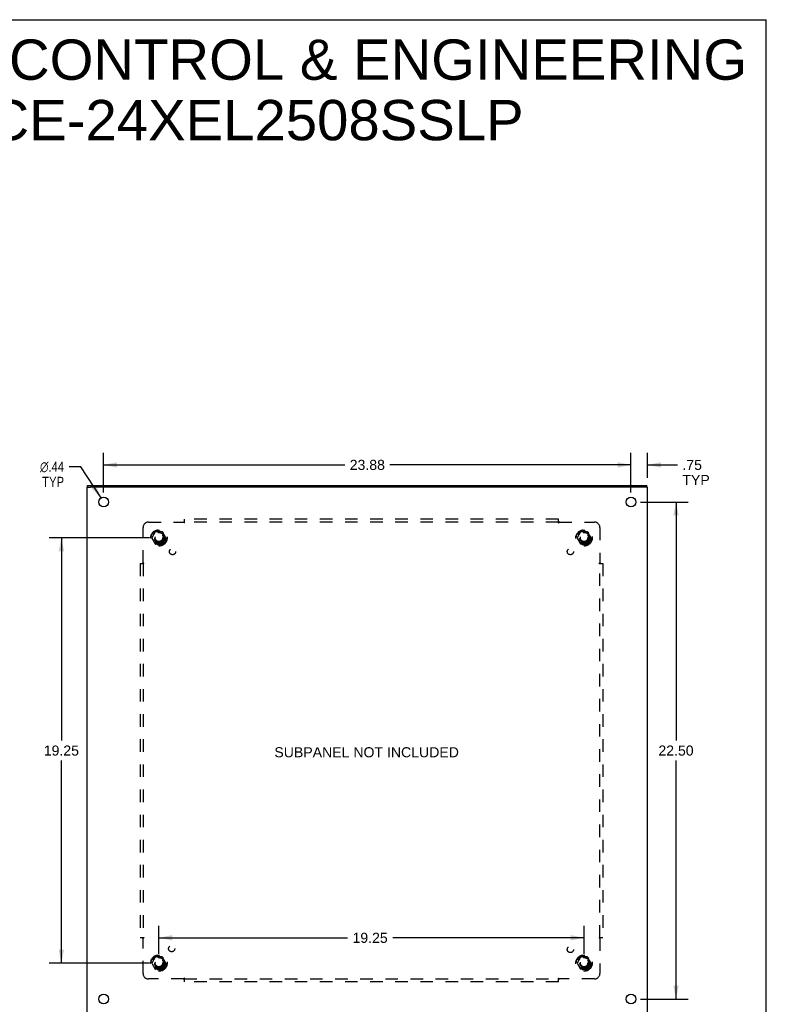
# Model space of a CAD drawing. Header units: inches. Extents: x 0 to 103, y 0 to 67.
# Tile 16 of 16: x 70 to 103, y 22 to 67. Entities that reach past the tile are written whole.
import ezdxf

# ---------------------------------------------------------------- set-up
doc = ezdxf.new("R2010")
doc.units = ezdxf.units.IN
doc.header["$LTSCALE"] = 5.686187
doc.header["$MEASUREMENT"] = 0
doc.linetypes.add('HIDDEN', pattern=[0.2, 0.1, -0.1])
doc.layers.get('0').update_dxf_attribs({"linetype": 'CONTINUOUS'})
for name, color, linetype in [('DEFAULT_2', 8, 'HIDDEN'), ('DIMENSIONS', 7, 'CONTINUOUS'), ('SUBPANEL', 7, 'CONTINUOUS')]:
    doc.layers.add(name, color=color, linetype=linetype)
doc.styles.get("Standard").update_dxf_attribs({"font": 'arial.ttf'})
doc.styles.add('TEXTSTYLE_1', font='gdt', dxfattribs={"width": 0.8})
doc.dimstyles.new('DIMSTYLE_1', dxfattribs={"dimtxt": 0.456111, "dimasz": 0.608148, "dimexe": 0.09, "dimexo": 0.07, "dimgap": 0.0375, "dimtad": 0, "dimtih": 1, "dimtoh": 1, "dimzin": 4, "dimdsep": 46, "dimtxsty": 'Standard', "dimblk": '_FILLED', "dimblk1": '_FILLED', "dimblk2": '_FILLED', "dimcen": 0.09, "dimadec": 3, "dimazin": 1, "dimtfac": 1, "dimtdec": 3, "dimtofl": 0, "dimtmove": 0, "dimatfit": 3, "dimldrblk": '_FILLED', "dimfxl": 0, "dimtolj": 1, "dimtzin": 4, "dimarcsym": 0})
doc.dimstyles.new('DIMSTYLE_2', dxfattribs={"dimtxt": 0.456111, "dimasz": 0.608148, "dimexe": 0.09, "dimexo": 0.07, "dimgap": 0.09, "dimtad": 0, "dimtih": 1, "dimtoh": 1, "dimzin": 4, "dimdsep": 46, "dimtxsty": 'Standard', "dimblk": '_FILLED', "dimblk1": '_FILLED', "dimblk2": '_FILLED', "dimcen": 0.09, "dimadec": 3, "dimazin": 1, "dimtfac": 1, "dimtdec": 3, "dimtofl": 0, "dimtmove": 0, "dimatfit": 1, "dimldrblk": '_FILLED', "dimfxl": 0, "dimtolj": 1, "dimtzin": 4, "dimarcsym": 0})

# ---------------------------------------------------------------- blocks, each defined once
blk = doc.blocks.new('_FILLED')
at = {"color": 0, "linetype": 'ByBlock'}
blk.add_solid([(0, 0), (-1, 0.2), (-1, -0.2)], dxfattribs=at)
blk = doc.blocks.new('*D2')
at = {"layer": 'DIMENSIONS', "color": 2, "linetype": 'Continuous'}
for p, q in [((73.383, 45.484), (73.383, 47.289)), ((97.258, 45.484), (97.258, 47.289)), ((73.383, 46.741), (84.296, 46.741)), ((97.258, 46.741), (86.346, 46.741))]:
    blk.add_line(p, q, dxfattribs=at)
at = {"layer": 'DIMENSIONS', "color": 2, "linetype": 'Continuous', "xscale": 0.6081483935, "yscale": 0.6081483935, "zscale": 0.6081483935, "rotation": 180}
blk.add_blockref('_FILLED', (73.383, 46.741), dxfattribs=at)
at = {"layer": 'DIMENSIONS', "color": 2, "linetype": 'Continuous', "xscale": 0.6081483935, "yscale": 0.6081483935, "zscale": 0.6081483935}
blk.add_blockref('_FILLED', (97.258, 46.741), dxfattribs=at)
at = {"layer": 'DIMENSIONS', "color": 2, "linetype": 'Continuous', "insert": (85.321, 46.969), "char_height": 0.4561, "width": 1.59385, "attachment_point": 2, "line_spacing_factor": 0.9}
blk.add_mtext('23.88', dxfattribs=at)
blk = doc.blocks.new('*D3')
at = {"layer": 'DIMENSIONS', "color": 2, "linetype": 'Continuous'}
for p, q in [((97.684, 45.058), (99.844, 45.058)), ((99.297, 45.058), (99.297, 34.264)), ((99.297, 22.558), (99.297, 33.352)), ((97.684, 22.558), (99.844, 22.558))]:
    blk.add_line(p, q, dxfattribs=at)
at = {"layer": 'DIMENSIONS', "color": 2, "linetype": 'Continuous', "xscale": 0.6081483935, "yscale": 0.6081483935, "zscale": 0.6081483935}
for p, rotation in [((99.297, 45.058), 90), ((99.297, 22.558), 270)]:
    blk.add_blockref('_FILLED', p, dxfattribs=dict(at, rotation=rotation))
at = {"layer": 'DIMENSIONS', "color": 2, "linetype": 'Continuous', "insert": (99.297, 34.036), "char_height": 0.4561, "width": 1.59385, "attachment_point": 2, "line_spacing_factor": 0.9}
blk.add_mtext('22.50', dxfattribs=at)
blk = doc.blocks.new('*D9')
at = {"layer": 'DIMENSIONS', "color": 2, "linetype": 'Continuous'}
for p, q in [((99.297, 22.558), (99.297, 23.775)), ((97.684, 22.558), (99.844, 22.558)), ((98.419, 21.808), (99.844, 21.808)), ((99.297, 21.808), (99.297, 20.374)), ((99.297, 20.374), (98.765, 20.374))]:
    blk.add_line(p, q, dxfattribs=at)
at = {"layer": 'DIMENSIONS', "color": 2, "linetype": 'Continuous', "xscale": 0.6081483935, "yscale": 0.6081483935, "zscale": 0.6081483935}
for p, rotation in [((99.297, 22.558), 270), ((99.297, 21.808), 90)]:
    blk.add_blockref('_FILLED', p, dxfattribs=dict(at, rotation=rotation))
at = {"layer": 'DIMENSIONS', "color": 2, "linetype": 'Continuous', "insert": (98.537, 20.602), "char_height": 0.4561, "width": 1.23608, "attachment_point": 3, "line_spacing_factor": 0.9}
blk.add_mtext('.75\\PTYP', dxfattribs=at)
blk = doc.blocks.new('*D11')
at = {"layer": 'DIMENSIONS', "color": 2, "linetype": 'Continuous'}
for p, q in [((97.258, 45.484), (97.258, 47.289)), ((98.008, 46.158), (98.008, 47.289)), ((97.258, 46.741), (96.042, 46.741)), ((98.008, 46.741), (99.357, 46.741))]:
    blk.add_line(p, q, dxfattribs=at)
at = {"layer": 'DIMENSIONS', "color": 2, "linetype": 'Continuous', "xscale": 0.6081483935, "yscale": 0.6081483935, "zscale": 0.6081483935}
blk.add_blockref('_FILLED', (97.258, 46.741), dxfattribs=at)
at = {"layer": 'DIMENSIONS', "color": 2, "linetype": 'Continuous', "xscale": 0.6081483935, "yscale": 0.6081483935, "zscale": 0.6081483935, "rotation": 180}
blk.add_blockref('_FILLED', (98.008, 46.741), dxfattribs=at)
at = {"layer": 'DIMENSIONS', "color": 2, "linetype": 'Continuous', "insert": (99.585, 46.969), "char_height": 0.4561, "width": 1.23608, "attachment_point": 1, "line_spacing_factor": 0.9}
blk.add_mtext('.75\\PTYP', dxfattribs=at)
blk = doc.blocks.new('*D12')
at = {"layer": 'DIMENSIONS', "color": 2, "linetype": 'Continuous'}
for p, q in [((72.352, 46.658), (71.82, 46.658)), ((73.265, 45.242), (72.352, 46.658))]:
    blk.add_line(p, q, dxfattribs=at)
at = {"layer": 'DIMENSIONS', "color": 2, "linetype": 'Continuous', "xscale": 0.6081483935, "yscale": 0.6081483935, "zscale": 0.6081483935, "rotation": 302.8033224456}
blk.add_blockref('_FILLED', (73.265, 45.242), dxfattribs=at)
at = {"layer": 'DIMENSIONS', "color": 2, "linetype": 'Continuous', "insert": (71.592, 46.886), "char_height": 0.45611, "width": 1.49324, "attachment_point": 3, "line_spacing_factor": 0.9, "style": 'TEXTSTYLE_1'}
blk.add_mtext('{\\fgdt;n}\\fArial;.44\\PTYP', dxfattribs=at)
blk = doc.blocks.new('*D13')
at = {"layer": 'DIMENSIONS', "color": 2, "linetype": 'Continuous'}
for p, q in [((75.458, 43.433), (70.922, 43.433)), ((71.469, 43.433), (71.469, 34.264)), ((71.469, 24.183), (71.469, 33.352)), ((75.458, 24.183), (70.922, 24.183))]:
    blk.add_line(p, q, dxfattribs=at)
at = {"layer": 'DIMENSIONS', "color": 2, "linetype": 'Continuous', "xscale": 0.6081483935, "yscale": 0.6081483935, "zscale": 0.6081483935}
for p, rotation in [((71.469, 43.433), 90), ((71.469, 24.183), 270)]:
    blk.add_blockref('_FILLED', p, dxfattribs=dict(at, rotation=rotation))
at = {"layer": 'DIMENSIONS', "color": 2, "linetype": 'Continuous', "insert": (71.469, 34.036), "char_height": 0.4561, "width": 1.59385, "attachment_point": 2, "line_spacing_factor": 0.9}
blk.add_mtext('19.25', dxfattribs=at)
blk = doc.blocks.new('*D14')
at = {"layer": 'DIMENSIONS', "color": 2, "linetype": 'Continuous'}
for p, q in [((75.883, 24.609), (75.883, 25.877)), ((95.133, 24.609), (95.133, 25.877)), ((75.883, 25.33), (84.423, 25.33)), ((95.133, 25.33), (86.473, 25.33))]:
    blk.add_line(p, q, dxfattribs=at)
at = {"layer": 'DIMENSIONS', "color": 2, "linetype": 'Continuous', "xscale": 0.6081483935, "yscale": 0.6081483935, "zscale": 0.6081483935, "rotation": 180}
blk.add_blockref('_FILLED', (75.883, 25.33), dxfattribs=at)
at = {"layer": 'DIMENSIONS', "color": 2, "linetype": 'Continuous', "xscale": 0.6081483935, "yscale": 0.6081483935, "zscale": 0.6081483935}
blk.add_blockref('_FILLED', (95.133, 25.33), dxfattribs=at)
at = {"layer": 'DIMENSIONS', "color": 2, "linetype": 'Continuous', "insert": (85.448, 25.558), "char_height": 0.4561, "width": 1.59385, "attachment_point": 2, "line_spacing_factor": 0.9}
blk.add_mtext('19.25', dxfattribs=at)

msp = doc.modelspace()

# ---------------------------------------------------------------- linework, layer by layer
at = {"color": 7, "linetype": 'Continuous'}
for p, q in [((0, 66.896), (103.385, 66.896)), ((103.385, 0), (103.385, 66.896)), ((72.633, 45.733), (72.783, 45.733)), ((72.658, 45.733), (72.658, 45.808)), ((98.008, 45.733), (97.858, 45.733)), ((97.983, 45.733), (97.983, 45.808))]:
    msp.add_line(p, q, dxfattribs=at)
at = {"color": 3, "linetype": 'Continuous'}
for p, q in [((72.633, 21.883), (72.633, 45.733)), ((72.658, 45.808), (97.983, 45.808)), ((97.853, 45.733), (72.788, 45.733)), ((98.008, 21.883), (98.008, 45.733))]:
    msp.add_line(p, q, dxfattribs=at)
for centre in [(73.383, 45.058), (97.258, 45.058), (73.383, 22.558), (97.258, 22.558)]:
    msp.add_circle(centre, 0.219, dxfattribs=at)
at = {"layer": 'DEFAULT_2', "color": 8, "linetype": 'HIDDEN'}
for p, q in [((75.72, 43.706), (75.566, 43.438)), ((76.038, 43.711), (75.729, 43.711)), ((76.201, 43.438), (76.047, 43.706)), ((94.97, 43.706), (94.816, 43.438)), ((95.288, 43.711), (94.979, 43.711)), ((95.451, 43.438), (95.297, 43.706)), ((75.566, 43.428), (75.72, 43.161)), ((76.047, 43.161), (76.201, 43.428)), ((94.816, 43.428), (94.97, 43.161)), ((95.297, 43.161), (95.451, 43.428)), ((76.038, 43.156), (75.729, 43.156)), ((95.288, 43.156), (94.979, 43.156)), ((75.72, 24.456), (75.566, 24.188)), ((75.566, 24.178), (75.72, 23.911)), ((76.038, 24.461), (75.729, 24.461)), ((76.201, 24.188), (76.047, 24.456)), ((76.047, 23.911), (76.201, 24.178)), ((94.97, 24.456), (94.816, 24.188)), ((94.816, 24.178), (94.97, 23.911)), ((95.288, 24.461), (94.979, 24.461)), ((95.451, 24.188), (95.297, 24.456)), ((95.297, 23.911), (95.451, 24.178)), ((76.038, 23.906), (75.729, 23.906)), ((95.288, 23.906), (94.979, 23.906))]:
    msp.add_line(p, q, dxfattribs=at)
for centre, radius in [((75.883, 43.433), 0.372), ((75.883, 43.433), 0.356), ((75.883, 43.433), 0.312), ((95.133, 43.433), 0.372), ((95.133, 43.433), 0.356), ((95.133, 43.433), 0.312), ((75.883, 43.433), 0.204), ((75.883, 43.433), 0.188), ((75.883, 43.433), 0.183), ((75.883, 43.433), 0.165), ((95.133, 43.433), 0.204), ((95.133, 43.433), 0.188), ((95.133, 43.433), 0.183), ((95.133, 43.433), 0.165), ((75.883, 24.183), 0.372), ((75.883, 24.183), 0.356), ((95.133, 24.183), 0.372), ((95.133, 24.183), 0.356), ((75.883, 24.183), 0.312), ((75.883, 24.183), 0.204), ((75.883, 24.183), 0.188), ((75.883, 24.183), 0.183), ((75.883, 24.183), 0.165), ((95.133, 24.183), 0.312), ((95.133, 24.183), 0.204), ((95.133, 24.183), 0.188), ((95.133, 24.183), 0.183), ((95.133, 24.183), 0.165)]:
    msp.add_circle(centre, radius, dxfattribs=at)
for centre, start, end in [((75.729, 43.701), 90.0124, 149.9892), ((76.038, 43.701), 30.012, 89.9887), ((94.979, 43.701), 90.0124, 149.9892), ((95.288, 43.701), 30.012, 89.9887), ((75.575, 43.433), 150.0127, 209.9883), ((76.192, 43.433), 330.0127, 29.9883), ((94.825, 43.433), 150.0127, 209.9883), ((95.442, 43.433), 330.0127, 29.9883), ((75.729, 43.166), 210.012, 269.9887), ((76.038, 43.166), 270.0124, 329.9892), ((94.979, 43.166), 210.012, 269.9887), ((95.288, 43.166), 270.0124, 329.9892), ((75.575, 24.183), 150.0127, 209.9883), ((75.729, 24.451), 90.0124, 149.9892), ((76.038, 24.451), 30.012, 89.9887), ((76.192, 24.183), 330.0127, 29.9883), ((94.825, 24.183), 150.0127, 209.9883), ((94.979, 24.451), 90.0124, 149.9892), ((95.288, 24.451), 30.012, 89.9887), ((95.442, 24.183), 330.0127, 29.9883), ((75.729, 23.916), 210.012, 269.9887), ((76.038, 23.916), 270.0124, 329.9892), ((94.979, 23.916), 210.012, 269.9887), ((95.288, 23.916), 270.0124, 329.9892)]:
    msp.add_arc(centre, 0.01, start, end, dxfattribs=at)
at = {"layer": 'SUBPANEL', "color": 8, "linetype": 'HIDDEN'}
for p, q in [((75.415, 44.152), (77.004, 44.152)), ((77.017, 44.133), (77.014, 44.139)), ((77.04, 44.111), (77.04, 44.277)), ((93.977, 44.277), (77.04, 44.277)), ((93.977, 44.152), (77.04, 44.152)), ((93.977, 44.111), (93.977, 44.277)), ((94.01, 44.154), (94.013, 44.152)), ((94.013, 44.152), (95.602, 44.152)), ((75.165, 42.312), (75.165, 43.902)), ((95.852, 43.902), (95.852, 42.312)), ((75.04, 42.277), (75.04, 25.34)), ((75.04, 42.277), (75.206, 42.277)), ((75.162, 42.31), (75.165, 42.312)), ((75.165, 42.277), (75.165, 25.34)), ((95.811, 42.277), (95.977, 42.277)), ((95.833, 42.3), (95.839, 42.303)), ((95.852, 25.34), (95.852, 42.277)), ((95.977, 42.277), (95.977, 25.34)), ((75.04, 25.34), (75.206, 25.34)), ((75.165, 23.715), (75.165, 25.304)), ((75.184, 25.317), (75.178, 25.313)), ((95.811, 25.34), (95.977, 25.34)), ((95.855, 25.306), (95.852, 25.304)), ((95.852, 25.304), (95.852, 23.715)), ((77.004, 23.465), (75.415, 23.465)), ((77.007, 23.462), (77.004, 23.465)), ((77.04, 23.34), (77.04, 23.505)), ((77.04, 23.465), (93.977, 23.465)), ((93.977, 23.34), (77.04, 23.34)), ((93.977, 23.34), (93.977, 23.505)), ((94, 23.483), (94.003, 23.478)), ((95.602, 23.465), (94.013, 23.465))]:
    msp.add_line(p, q, dxfattribs=at)
for points in [[(77.015, 44.164), (77.014, 44.162), (77.012, 44.16), (77.011, 44.159), (77.009, 44.157), (77.008, 44.156), (77.007, 44.154), (77.004, 44.152)], [(77.014, 44.139), (77.012, 44.141), (77.011, 44.143), (77.01, 44.145), (77.009, 44.146), (77.008, 44.148), (77.006, 44.15), (77.005, 44.151), (77.004, 44.152)], [(77.023, 44.171), (77.019, 44.167), (77.015, 44.164)], [(77.04, 44.111), (77.038, 44.112), (77.037, 44.112), (77.036, 44.113), (77.034, 44.114), (77.033, 44.114), (77.032, 44.115), (77.031, 44.116), (77.03, 44.117), (77.028, 44.118), (77.027, 44.119), (77.026, 44.121), (77.025, 44.122), (77.024, 44.123), (77.023, 44.125), (77.021, 44.126), (77.02, 44.128), (77.019, 44.13), (77.018, 44.132), (77.017, 44.133)], [(77.04, 44.191), (77.038, 44.189), (77.037, 44.187), (77.036, 44.186), (77.035, 44.184), (77.033, 44.182), (77.032, 44.181), (77.031, 44.179), (77.029, 44.178), (77.028, 44.176), (77.027, 44.175), (77.025, 44.173), (77.024, 44.172), (77.023, 44.171)], [(93.977, 44.191), (93.978, 44.189), (93.98, 44.187), (93.981, 44.186), (93.982, 44.184), (93.984, 44.182), (93.985, 44.181), (93.986, 44.179), (93.988, 44.178), (93.989, 44.176), (93.99, 44.175), (93.992, 44.173), (93.993, 44.172), (93.994, 44.171), (94, 44.165)], [(93.977, 44.111), (93.979, 44.112), (93.98, 44.112), (93.981, 44.113), (93.983, 44.114), (93.984, 44.114), (93.985, 44.115), (93.986, 44.116), (93.987, 44.117), (93.989, 44.118), (93.99, 44.119), (93.991, 44.121), (93.992, 44.122), (93.993, 44.123), (93.994, 44.125), (93.996, 44.126), (93.997, 44.128), (93.998, 44.13), (93.999, 44.132), (94, 44.133), (94.002, 44.137)], [(94, 44.165), (94.001, 44.164), (94.003, 44.162), (94.005, 44.16), (94.006, 44.159), (94.008, 44.157), (94.009, 44.156), (94.01, 44.154)], [(94.002, 44.137), (94.003, 44.139), (94.005, 44.141), (94.006, 44.143), (94.007, 44.145), (94.008, 44.146), (94.009, 44.148), (94.01, 44.15), (94.012, 44.151), (94.013, 44.152)], [(75.126, 42.277), (75.128, 42.278), (75.13, 42.28), (75.131, 42.281), (75.133, 42.282), (75.135, 42.284), (75.136, 42.285), (75.138, 42.286), (75.139, 42.288), (75.141, 42.289), (75.142, 42.29), (75.143, 42.291), (75.145, 42.293), (75.146, 42.294), (75.152, 42.3)], [(75.152, 42.3), (75.153, 42.301), (75.155, 42.303), (75.156, 42.305), (75.158, 42.306), (75.16, 42.308), (75.161, 42.309), (75.162, 42.31)], [(75.18, 42.302), (75.178, 42.303), (75.176, 42.304), (75.174, 42.306), (75.172, 42.307), (75.17, 42.308), (75.169, 42.309), (75.167, 42.31), (75.166, 42.311), (75.165, 42.312)], [(75.206, 42.277), (75.205, 42.279), (75.205, 42.28), (75.204, 42.281), (75.203, 42.282), (75.203, 42.284), (75.202, 42.285), (75.201, 42.286), (75.2, 42.287), (75.199, 42.288), (75.198, 42.29), (75.196, 42.291), (75.195, 42.292), (75.194, 42.293), (75.192, 42.294), (75.19, 42.295), (75.189, 42.297), (75.187, 42.298), (75.185, 42.299), (75.184, 42.3), (75.18, 42.302)], [(95.811, 42.277), (95.812, 42.279), (95.812, 42.28), (95.813, 42.281), (95.814, 42.282), (95.814, 42.284), (95.815, 42.285), (95.816, 42.286), (95.817, 42.287), (95.818, 42.288), (95.819, 42.29), (95.821, 42.291), (95.822, 42.292), (95.823, 42.293), (95.825, 42.294), (95.826, 42.295), (95.828, 42.297), (95.83, 42.298), (95.832, 42.299), (95.833, 42.3)], [(95.839, 42.303), (95.841, 42.304), (95.843, 42.306), (95.845, 42.307), (95.847, 42.308), (95.848, 42.309), (95.85, 42.31), (95.851, 42.311), (95.852, 42.312)], [(95.864, 42.301), (95.862, 42.303), (95.861, 42.305), (95.859, 42.306), (95.857, 42.308), (95.856, 42.309), (95.855, 42.31), (95.852, 42.312)], [(95.871, 42.294), (95.867, 42.298), (95.864, 42.301)], [(95.891, 42.277), (95.889, 42.278), (95.887, 42.28), (95.886, 42.281), (95.884, 42.282), (95.882, 42.284), (95.881, 42.285), (95.879, 42.286), (95.878, 42.288), (95.876, 42.289), (95.875, 42.29), (95.874, 42.291), (95.872, 42.293), (95.871, 42.294)], [(75.126, 25.34), (75.128, 25.338), (75.13, 25.337), (75.131, 25.336), (75.133, 25.334), (75.135, 25.333), (75.136, 25.332), (75.138, 25.331), (75.139, 25.329), (75.141, 25.328), (75.142, 25.327), (75.143, 25.325), (75.145, 25.324), (75.146, 25.323)], [(75.146, 25.323), (75.15, 25.319), (75.153, 25.315)], [(75.153, 25.315), (75.155, 25.314), (75.156, 25.312), (75.158, 25.311), (75.16, 25.309), (75.161, 25.308), (75.162, 25.306), (75.165, 25.304)], [(75.178, 25.313), (75.176, 25.312), (75.174, 25.311), (75.172, 25.31), (75.17, 25.309), (75.169, 25.308), (75.167, 25.306), (75.166, 25.305), (75.165, 25.304)], [(75.206, 25.34), (75.205, 25.338), (75.205, 25.337), (75.204, 25.336), (75.203, 25.334), (75.203, 25.333), (75.202, 25.332), (75.201, 25.331), (75.2, 25.329), (75.199, 25.328), (75.198, 25.327), (75.196, 25.326), (75.195, 25.325), (75.194, 25.324), (75.192, 25.322), (75.19, 25.321), (75.189, 25.32), (75.187, 25.319), (75.185, 25.318), (75.184, 25.317)], [(95.811, 25.34), (95.812, 25.338), (95.812, 25.337), (95.813, 25.336), (95.814, 25.334), (95.814, 25.333), (95.815, 25.332), (95.816, 25.331), (95.817, 25.329), (95.818, 25.328), (95.819, 25.327), (95.821, 25.326), (95.822, 25.325), (95.823, 25.324), (95.825, 25.322), (95.826, 25.321), (95.828, 25.32), (95.83, 25.319), (95.832, 25.318), (95.833, 25.317), (95.837, 25.315)], [(95.837, 25.315), (95.839, 25.313), (95.841, 25.312), (95.843, 25.311), (95.845, 25.31), (95.847, 25.309), (95.848, 25.308), (95.85, 25.306), (95.851, 25.305), (95.852, 25.304)], [(95.865, 25.317), (95.864, 25.315), (95.862, 25.314), (95.861, 25.312), (95.859, 25.311), (95.857, 25.309), (95.856, 25.308), (95.855, 25.306)], [(95.891, 25.34), (95.889, 25.338), (95.887, 25.337), (95.886, 25.336), (95.884, 25.334), (95.882, 25.333), (95.881, 25.332), (95.879, 25.331), (95.878, 25.329), (95.876, 25.328), (95.875, 25.327), (95.874, 25.325), (95.872, 25.324), (95.871, 25.323), (95.865, 25.317)], [(77.015, 23.48), (77.014, 23.478), (77.012, 23.476), (77.011, 23.474), (77.01, 23.472), (77.009, 23.47), (77.008, 23.469), (77.006, 23.467), (77.005, 23.466), (77.004, 23.465)], [(77.017, 23.451), (77.015, 23.453), (77.014, 23.455), (77.012, 23.456), (77.011, 23.458), (77.009, 23.459), (77.008, 23.461), (77.007, 23.462)], [(77.04, 23.505), (77.038, 23.505), (77.037, 23.504), (77.036, 23.504), (77.034, 23.503), (77.033, 23.502), (77.032, 23.502), (77.031, 23.501), (77.03, 23.5), (77.028, 23.499), (77.027, 23.497), (77.026, 23.496), (77.025, 23.495), (77.024, 23.493), (77.023, 23.492), (77.021, 23.49), (77.02, 23.489), (77.019, 23.487), (77.018, 23.485), (77.017, 23.483), (77.015, 23.48)], [(77.04, 23.426), (77.038, 23.428), (77.037, 23.43), (77.036, 23.431), (77.035, 23.433), (77.033, 23.435), (77.032, 23.436), (77.031, 23.438), (77.029, 23.439), (77.028, 23.441), (77.027, 23.442), (77.025, 23.443), (77.024, 23.445), (77.023, 23.446), (77.017, 23.451)], [(93.977, 23.505), (93.979, 23.505), (93.98, 23.504), (93.981, 23.504), (93.983, 23.503), (93.984, 23.502), (93.985, 23.502), (93.986, 23.501), (93.987, 23.5), (93.989, 23.499), (93.99, 23.497), (93.991, 23.496), (93.992, 23.495), (93.993, 23.493), (93.994, 23.492), (93.996, 23.49), (93.997, 23.489), (93.998, 23.487), (93.999, 23.485), (94, 23.483)], [(93.977, 23.426), (93.978, 23.428), (93.98, 23.43), (93.981, 23.431), (93.982, 23.433), (93.984, 23.435), (93.985, 23.436), (93.986, 23.438), (93.988, 23.439), (93.989, 23.441), (93.99, 23.442), (93.992, 23.443), (93.993, 23.445), (93.994, 23.446)], [(93.994, 23.446), (93.998, 23.45), (94.001, 23.453)], [(94.001, 23.453), (94.003, 23.455), (94.005, 23.456), (94.006, 23.458), (94.008, 23.459), (94.009, 23.461), (94.01, 23.462), (94.013, 23.465)], [(94.003, 23.478), (94.005, 23.476), (94.006, 23.474), (94.007, 23.472), (94.008, 23.47), (94.009, 23.469), (94.01, 23.467), (94.012, 23.466), (94.013, 23.465)]]:
    msp.add_lwpolyline(points, dxfattribs=at)
for centre, radius in [((75.883, 43.433), 0.25), ((95.133, 43.433), 0.25), ((76.502, 42.815), 0.141), ((94.515, 42.815), 0.141), ((76.463, 24.839), 0.141), ((94.515, 24.802), 0.141), ((75.883, 24.183), 0.25), ((95.133, 24.183), 0.25)]:
    msp.add_circle(centre, radius, dxfattribs=at)
for centre, start, end in [((75.415, 43.902), 90, 180), ((95.602, 43.902), 0, 90), ((75.415, 23.715), 180, 270), ((95.602, 23.715), 270, 360)]:
    msp.add_arc(centre, 0.25, start, end, dxfattribs=at)

# ---------------------------------------------------------------- texts
at = {"layer": 'DIMENSIONS', "color": 2, "linetype": 'Continuous', "attachment_point": 2, "line_spacing_factor": 0.9}
for s, insert, char_height, width in [('SAGINAW CONTROL & ENGINEERING\\PSCE-24XEL2508SSLP', (79.435, 66), 1.82445, 46.07911), ('SUBPANEL NOT INCLUDED', (85.29, 33.959), 0.45611, 8.34056)]:
    msp.add_mtext(s, dxfattribs=dict(at, insert=insert, char_height=char_height, width=width))

# ---------------------------------------------------------------- dimensions: what is measured, and where the dimension line sits
at = {"layer": 'DIMENSIONS', "color": 2, "linetype": 'Continuous'}
for base, p1, p2, picture, middle in [((97.258469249, 46.741322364), (73.383469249, 45.414078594), (97.258469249, 45.414078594), '*D2', (85.314064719, 46.738779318)), ((95.133, 25.33), (75.883, 24.539), (95.133, 24.539), '*D14', (85.469, 25.328))]:
    dim = msp.add_linear_dim(base=base, p1=p1, p2=p2, dimstyle='DIMSTYLE_1', dxfattribs=at)
    dim.commit()
    dim.dimension.update_dxf_attribs({"geometry": picture, "text_midpoint": middle, "dimtype": 160})
for base, p1, p2, angle, picture, middle in [((97.258, 46.741), (98.008, 46.088), (97.258, 45.414), 180, '*D11', (100.203, 46.399)), ((99.297, 22.558), (98.349, 21.808), (97.614, 22.558), 90, '*D9', (97.919, 20.032))]:
    dim = msp.add_linear_dim(base=base, p1=p1, p2=p2, angle=angle, text='<>\\PTYP', dimstyle='DIMSTYLE_1', dxfattribs=at)
    dim.commit()
    dim.dimension.update_dxf_attribs({"geometry": picture, "text_midpoint": middle, "dimtype": 160})
dim = msp.add_diameter_dim_2p(p1=(73.265, 45.242), p2=(73.502, 44.875), text='%%c<>\\PTYP', dimstyle='DIMSTYLE_2', override={"dimpost": '<>'}, dxfattribs=at)
dim.commit()
dim.dimension.update_dxf_attribs({"geometry": '*D12', "text_midpoint": (70.845, 46.316), "dimtype": 163})
for base, p1, p2, angle, picture, middle in [((99.297, 45.058), (97.614, 22.558), (97.614, 45.058), 90, '*D3', (99.291, 33.806)), ((71.469, 24.183), (75.528, 43.433), (75.528, 24.183), 270, '*D13', (71.49, 33.806))]:
    dim = msp.add_linear_dim(base=base, p1=p1, p2=p2, angle=angle, dimstyle='DIMSTYLE_1', dxfattribs=at)
    dim.commit()
    dim.dimension.update_dxf_attribs({"geometry": picture, "text_midpoint": middle, "dimtype": 160})

doc.saveas('drawing.dxf')
